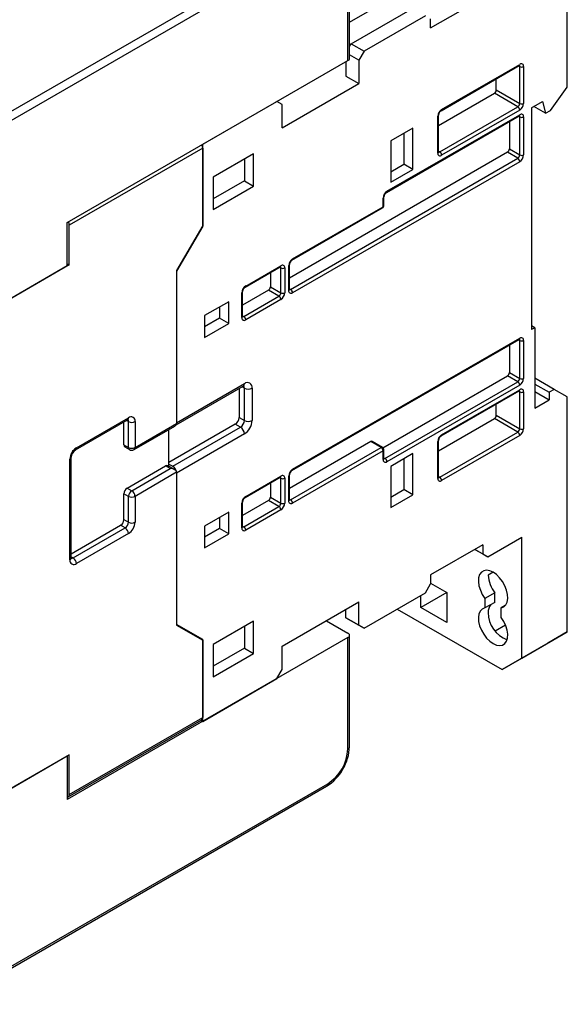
# Model space of a CAD drawing. Header units: millimetres. Extents: x 0 to 559, y 0 to 432.
# Tile 12 of 14: x 392 to 452, y 250 to 357. Entities that reach past the tile are written whole.
import ezdxf

# ---------------------------------------------------------------- set-up
doc = ezdxf.new("R2010")
doc.units = ezdxf.units.MM
doc.header["$LTSCALE"] = 2

msp = doc.modelspace()

# ---------------------------------------------------------------- linework, layer by layer
for p, q in [((451.7, 349.36), (451.7, 379.16)), ((384.13, 342.61), (425.25, 366.34)), ((425.68, 365.61), (384.8, 342.01)), ((428.05, 356.44), (443.22, 365.2)), ((427.87, 352.26), (427.87, 364.34)), ((428.05, 352.5), (428.05, 364.59)), ((436.85, 355.81), (442.51, 359.07)), ((428.22, 354.09), (434.87, 357.93)), ((436.29, 357.12), (429.64, 353.28)), ((436.85, 355.81), (436.85, 356.79)), ((428.05, 353.79), (428.22, 354.09)), ((428.22, 354.09), (429.64, 353.28)), ((429.64, 353.28), (429.07, 352.3)), ((397.39, 334.66), (427.87, 352.26)), ((427.66, 352.14), (427.66, 350.58)), ((429.07, 352.3), (428.05, 352.89)), ((429.07, 352.3), (429.07, 349.77)), ((437.99, 346.81), (446.48, 351.71)), ((438.05, 346.95), (446.54, 351.85)), ((446.54, 351.6), (446.41, 351.67)), ((446.54, 347.6), (446.54, 351.6)), ((446.96, 351.6), (446.96, 347.6)), ((427.66, 350.58), (429.07, 349.77)), ((443.99, 349.07), (443.99, 350.28)), ((420.73, 344.95), (429.07, 349.77)), ((443.99, 349.07), (446.54, 347.6)), ((449.88, 346.84), (451.7, 349.36)), ((412.1, 343.16), (420.16, 347.81)), ((420.73, 347.48), (420.16, 347.81)), ((437.72, 345.2), (443.78, 348.7)), ((446.33, 347.23), (443.78, 348.7)), ((447.81, 347.11), (449.01, 347.81)), ((449.01, 347.81), (449.35, 346.53)), ((420.73, 344.95), (420.73, 347.48)), ((437.84, 342.34), (446.33, 347.23)), ((446.54, 346.87), (438.05, 341.97)), ((447.81, 347.11), (447.81, 323.02)), ((449.35, 346.53), (448.08, 347.27)), ((449.35, 346.53), (449.88, 346.84)), ((432.05, 337.91), (446.48, 346.24)), ((432.11, 338.05), (446.54, 346.38)), ((437.63, 342.21), (437.63, 346.21)), ((437.72, 342.34), (437.72, 346.34)), ((446.54, 346.13), (446.41, 346.2)), ((446.54, 342.01), (446.54, 346.13)), ((446.96, 346.13), (446.96, 342.01)), ((434.94, 344.91), (432.54, 343.52)), ((434.94, 340.42), (434.94, 344.91)), ((445.41, 345.62), (445.41, 342.66)), ((432.54, 343.52), (432.54, 339.03)), ((433.95, 344.34), (433.95, 340.99)), ((412.1, 342.75), (397.61, 334.38)), ((412.1, 334.25), (412.1, 343.16)), ((412.1, 342.75), (412.1, 334.34)), ((445.41, 342.66), (446.54, 342.01)), ((417.62, 342.13), (413.23, 339.6)), ((416.63, 341.56), (416.63, 339.19)), ((417.62, 338.62), (417.62, 342.13)), ((445.2, 342.29), (421.52, 328.63)), ((421.65, 327.39), (446.33, 341.64)), ((437.72, 342.41), (437.84, 342.34)), ((446.33, 341.64), (445.2, 342.29)), ((446.54, 341.27), (421.86, 327.03)), ((432.54, 340.17), (433.95, 340.99)), ((432.54, 339.03), (434.94, 340.42)), ((434.94, 340.42), (433.95, 340.99)), ((413.23, 339.6), (413.23, 336.09)), ((416.63, 339.19), (413.23, 337.23)), ((413.23, 336.09), (417.62, 338.62)), ((416.63, 339.19), (417.62, 338.62)), ((431.69, 336.38), (431.69, 337.32)), ((431.78, 336.5), (431.78, 337.44)), ((421.8, 330.56), (431.63, 336.24)), ((421.86, 330.7), (431.69, 336.38)), ((397.39, 329.97), (397.39, 334.66)), ((397.61, 330.05), (397.61, 334.38)), ((412.1, 334.34), (409.27, 329.44)), ((412.1, 334.25), (409.27, 329.36)), ((412.1, 334.25), (412.07, 334.28)), ((397.61, 330.05), (383.68, 322.01)), ((397.39, 329.97), (383.68, 322.05)), ((397.39, 330.17), (397.61, 330.05)), ((416.71, 327.63), (420.53, 329.83)), ((416.77, 327.76), (420.59, 329.97)), ((420.59, 329.72), (420.46, 329.79)), ((420.59, 327.03), (420.59, 329.72)), ((421.01, 329.72), (421.01, 327.03)), ((421.44, 327.27), (421.44, 329.97)), ((421.52, 327.39), (421.52, 330.09)), ((409.27, 329.44), (409.27, 312.82)), ((409.27, 329.36), (409.27, 312.9)), ((419.46, 329.21), (419.46, 327.68)), ((419.46, 327.68), (420.59, 327.03)), ((421.52, 327.47), (421.65, 327.39)), ((416.35, 324.33), (416.35, 327.03)), ((419.24, 327.31), (416.43, 325.69)), ((416.43, 324.46), (416.43, 327.15)), ((416.56, 324.46), (420.38, 326.66)), ((420.38, 326.66), (419.24, 327.31)), ((414.93, 326.05), (412.31, 324.54)), ((413.94, 325.48), (413.94, 324.25)), ((414.93, 323.68), (414.93, 326.05)), ((420.59, 326.29), (416.77, 324.09)), ((412.31, 324.54), (412.31, 322.17)), ((413.94, 324.25), (412.31, 323.31)), ((414.93, 323.68), (413.94, 324.25)), ((416.43, 324.53), (416.56, 324.46)), ((412.31, 322.17), (414.93, 323.68)), ((448.16, 323.23), (447.81, 323.43)), ((448.16, 323.23), (447.81, 323.02)), ((448.16, 323.23), (448.16, 314.49)), ((421.8, 307.7), (446.48, 321.95)), ((421.86, 307.84), (446.54, 322.09)), ((445.41, 321.33), (445.41, 318.37)), ((446.54, 321.84), (446.41, 321.91)), ((446.54, 317.72), (446.54, 321.84)), ((446.96, 321.84), (446.96, 317.72)), ((431.67, 310.19), (445.2, 318)), ((446.33, 317.35), (445.2, 318)), ((445.41, 318.37), (446.54, 317.72)), ((409.22, 312.67), (416.5, 316.87)), ((409.27, 312.9), (416.63, 317.15)), ((416.63, 316.66), (416.38, 316.8)), ((431.9, 309.02), (446.33, 317.35)), ((446.54, 316.98), (432.11, 308.65)), ((450.29, 316.53), (448.16, 317.76)), ((448.16, 317.1), (449.72, 316.21)), ((416.06, 316.62), (416.06, 313.47)), ((416.63, 313.15), (416.63, 316.66)), ((417.48, 316.66), (417.48, 313.15)), ((437.99, 311.46), (446.48, 316.35)), ((438.05, 311.59), (446.54, 316.49)), ((446.54, 316.25), (446.41, 316.32)), ((446.54, 312.25), (446.54, 316.25)), ((446.96, 316.25), (446.96, 312.25)), ((448.16, 316.29), (449.72, 315.39)), ((450.29, 316.53), (449.72, 316.21)), ((449.72, 316.21), (449.72, 315.39)), ((451.7, 315.72), (450.29, 316.53)), ((451.7, 290.16), (451.7, 315.72)), ((443.99, 313.72), (443.99, 314.92)), ((448.16, 314.49), (449.72, 315.39)), ((443.99, 313.72), (446.54, 312.25)), ((398.28, 309.94), (403.94, 313.2)), ((398.38, 310.17), (404.04, 313.43)), ((403.55, 310.49), (403.55, 312.98)), ((404.04, 313.03), (403.83, 313.15)), ((404.04, 310.21), (404.04, 313.03)), ((404.64, 309.98), (409.07, 312.53)), ((404.75, 313.03), (404.75, 310.21)), ((404.75, 310.21), (409.27, 312.82)), ((415.64, 312.74), (408.43, 308.57)), ((416.2, 312.41), (415.64, 312.74)), ((416.06, 313.47), (416.63, 313.15)), ((437.72, 309.85), (443.78, 313.35)), ((446.33, 311.88), (443.78, 313.35)), ((408.43, 308.17), (408.43, 312.16)), ((408.85, 308.17), (416.2, 312.41)), ((416.63, 311.68), (409.27, 307.43)), ((437.84, 306.98), (446.33, 311.88)), ((446.54, 311.51), (438.05, 306.61)), ((403.55, 310.49), (404.04, 310.21)), ((430.35, 310.86), (421.52, 305.77)), ((431.48, 310.21), (430.35, 310.86)), ((431.63, 310.22), (430.5, 310.87)), ((437.63, 306.86), (437.63, 310.86)), ((437.72, 306.98), (437.72, 310.98)), ((403.65, 310.27), (404.15, 309.98)), ((421.65, 304.53), (431.48, 310.21)), ((431.69, 309.84), (421.86, 304.16)), ((431.69, 308.9), (431.69, 309.84)), ((431.78, 309.02), (431.78, 309.96)), ((434.94, 309.55), (432.54, 308.16)), ((434.94, 305.06), (434.94, 309.55)), ((397.68, 298), (397.68, 308.94)), ((397.82, 298.21), (397.82, 309.15)), ((403.9, 305.8), (408.07, 308.21)), ((408.57, 307.92), (408.07, 308.21)), ((409.07, 307.8), (408.32, 308.23)), ((408.43, 308.41), (408.85, 308.17)), ((431.78, 309.09), (431.9, 309.02)), ((433.95, 308.98), (433.95, 305.63)), ((404.39, 305.51), (408.57, 307.92)), ((409.27, 307.51), (404.75, 304.9)), ((409.27, 307.51), (409.27, 290.9)), ((409.27, 307.43), (409.27, 290.98)), ((421.52, 304.53), (421.52, 307.23)), ((432.54, 308.16), (432.54, 303.67)), ((416.71, 304.76), (420.53, 306.97)), ((416.77, 304.9), (420.59, 307.1)), ((419.46, 306.35), (419.46, 304.82)), ((420.59, 306.86), (420.46, 306.93)), ((420.59, 304.16), (420.59, 306.86)), ((421.01, 306.86), (421.01, 304.16)), ((421.44, 304.41), (421.44, 307.1)), ((437.72, 307.05), (437.84, 306.98)), ((403.55, 302.37), (403.55, 305.19)), ((404.04, 304.9), (403.55, 305.19)), ((403.9, 305.8), (404.39, 305.51)), ((432.54, 304.82), (433.95, 305.63)), ((432.54, 303.67), (434.94, 305.06)), ((434.94, 305.06), (433.95, 305.63)), ((404.04, 302.08), (404.04, 304.9)), ((404.75, 304.9), (404.75, 302.08)), ((416.35, 301.47), (416.35, 304.16)), ((419.24, 304.45), (416.43, 302.83)), ((416.43, 301.59), (416.43, 304.29)), ((420.38, 303.8), (419.24, 304.45)), ((419.46, 304.82), (420.59, 304.16)), ((421.52, 304.6), (421.65, 304.53)), ((414.93, 303.19), (412.31, 301.67)), ((414.93, 300.82), (414.93, 303.19)), ((416.56, 301.59), (420.38, 303.8)), ((420.59, 303.43), (416.77, 301.23)), ((403.55, 302.37), (404.04, 302.08)), ((413.94, 302.61), (413.94, 301.39)), ((397.82, 298.66), (403.19, 301.76)), ((398.03, 298.21), (403.69, 301.47)), ((404.04, 300.86), (398.38, 297.59)), ((403.69, 301.47), (403.19, 301.76)), ((412.31, 301.67), (412.31, 299.31)), ((413.94, 301.39), (412.31, 300.45)), ((412.31, 299.31), (414.93, 300.82)), ((414.93, 300.82), (413.94, 301.39)), ((416.43, 301.66), (416.56, 301.59)), ((442.51, 299.63), (436.85, 296.37)), ((442.51, 299.63), (442.51, 298.65)), ((443.07, 298.32), (446.75, 300.45)), ((446.75, 287.3), (446.75, 300.45)), ((441.66, 299.14), (442.51, 298.65)), ((443.07, 298.32), (441.66, 299.14)), ((441.66, 299.14), (441.66, 299.14)), ((442.51, 298.65), (443.07, 298.32)), ((397.82, 298.33), (398.03, 298.21)), ((443.64, 296.65), (443.11, 296.34)), ((436.29, 294.41), (436.85, 295.39)), ((436.85, 296.37), (436.85, 295.39)), ((436.85, 295.46), (438.62, 294.44)), ((429.64, 290.57), (436.29, 294.41)), ((438.62, 294.44), (435.79, 292.81)), ((438.62, 294.44), (438.62, 291.18)), ((443.82, 294.41), (442.76, 293.8)), ((443.82, 293.38), (443.82, 294.41)), ((420.73, 288.61), (429.07, 293.43)), ((429.07, 290.89), (429.07, 293.43)), ((435.79, 292.81), (435.79, 294.12)), ((442.76, 293.8), (442.76, 292.77)), ((443.82, 293.38), (442.76, 292.77)), ((427.66, 291.71), (427.66, 292.61)), ((433.24, 292.65), (444.63, 286.08)), ((438.62, 291.18), (435.79, 292.81)), ((444.96, 293.03), (444.52, 292.77)), ((444.52, 291.75), (444.52, 292.77)), ((417.62, 291.35), (413.23, 288.81)), ((417.62, 287.83), (417.62, 291.35)), ((425.54, 291.38), (427.87, 290.04)), ((427.66, 291.71), (429.07, 290.89)), ((428.22, 291.38), (427.66, 291.71)), ((429.64, 290.57), (428.22, 291.38)), ((409.27, 290.98), (412.1, 289.35)), ((412.1, 289.35), (409.27, 290.98)), ((409.27, 290.9), (412.1, 289.26)), ((416.63, 290.77), (416.63, 288.41)), ((429.07, 290.89), (429.64, 290.57)), ((445, 290.9), (443.87, 290.25)), ((446.75, 287.3), (451.7, 290.16)), ((451.7, 290.16), (449.58, 288.93)), ((427.87, 289.55), (397.39, 271.95)), ((412.1, 280.44), (412.1, 289.35)), ((412.1, 289.26), (412.1, 280.85)), ((427.87, 277.46), (427.87, 289.55)), ((428.05, 277.71), (428.05, 289.79)), ((449.58, 288.93), (444.63, 286.08)), ((413.23, 288.81), (413.23, 285.3)), ((416.63, 288.41), (413.23, 286.45)), ((416.63, 288.41), (417.62, 287.83)), ((420.73, 286.08), (420.73, 288.61)), ((413.23, 285.3), (417.62, 287.83)), ((444.63, 286.08), (446.75, 287.3)), ((420.16, 285.1), (420.73, 286.08)), ((412.1, 280.44), (420.16, 285.1)), ((397.5, 272.26), (412, 280.62)), ((397.61, 272.48), (412.1, 280.85)), ((411.9, 280.56), (412.1, 280.44)), ((397.61, 276.81), (383.68, 268.77)), ((397.39, 276.65), (383.68, 268.73)), ((397.39, 276.65), (397.36, 276.67)), ((397.39, 276.65), (397.39, 271.95)), ((397.61, 272.48), (397.61, 276.81)), ((384.51, 249.69), (425.55, 273.39)), ((384.8, 250.07), (425.68, 273.67))]:
    msp.add_line(p, q)
at = {"flags": 128}
for points in [[(446.48, 351.71), (446.51, 351.73), (446.51, 351.73)], [(446.48, 346.24), (446.51, 346.26), (446.51, 346.26)], [(437.72, 342.3), (437.72, 342.3), (437.72, 342.34)], [(420.53, 329.83), (420.56, 329.85), (420.56, 329.85)], [(421.53, 327.35), (421.53, 327.36), (421.52, 327.39)], [(416.44, 324.41), (416.44, 324.42), (416.43, 324.46)], [(446.48, 321.95), (446.51, 321.96), (446.51, 321.96)], [(416.5, 316.87), (416.56, 316.9), (416.59, 316.91)], [(446.48, 316.35), (446.51, 316.37), (446.51, 316.37)], [(403.94, 313.2), (403.98, 313.23), (404, 313.23)], [(431.78, 308.98), (431.78, 308.99), (431.78, 309.02)], [(420.53, 306.97), (420.56, 306.98), (420.56, 306.98)], [(437.72, 306.94), (437.72, 306.94), (437.72, 306.98)], [(421.53, 304.49), (421.53, 304.5), (421.52, 304.53)], [(416.44, 301.55), (416.44, 301.56), (416.43, 301.59)], [(397.83, 298.14), (397.83, 298.13), (397.82, 298.18), (397.82, 298.21)], [(444.52, 292.77), (444.8, 292.89), (445.02, 293.11), (445.17, 293.41), (445.23, 293.8), (445.21, 294.23), (445.1, 294.7), (444.91, 295.18), (444.66, 295.63), (444.35, 296.04), (444.01, 296.39), (443.64, 296.65), (443.27, 296.81), (442.93, 296.87), (442.62, 296.81), (442.37, 296.65), (442.18, 296.39), (442.07, 296.04), (442.05, 295.63), (442.11, 295.18), (442.26, 294.7), (442.47, 294.23), (442.76, 293.8)], [(442.76, 292.77), (442.47, 292.65), (442.26, 292.44), (442.11, 292.13), (442.05, 291.75), (442.07, 291.31), (442.18, 290.84), (442.37, 290.36), (442.62, 289.91), (442.93, 289.5), (443.27, 289.15), (443.64, 288.89), (444.01, 288.73), (444.35, 288.68), (444.66, 288.73), (444.91, 288.89), (445.1, 289.15), (445.21, 289.5), (445.23, 289.91), (445.17, 290.37), (445.02, 290.84), (444.8, 291.31), (444.52, 291.75)]]:
    msp.add_lwpolyline(points, dxfattribs=at)
for centre, radius, start, end in [((427.75, 352.53), 0.302, 294.3747, 354.3052), ((446.39, 351.83), 0.148, 305.0133, 6.2988), ((446.38, 351.62), 0.163, 355.5749, 41.5421), ((446.7, 351.65), 0.262, 350.786, 129.2033), ((446.75, 352.01), 0.461, 242.6097, 297.3903), ((443.53, 349.09), 0.461, 302.6055, 357.3945), ((438.55, 346.17), 0.922, 122.6055, 177.3945), ((438.33, 346.3), 0.61, 123.2942, 176.7073), ((437.9, 346.93), 0.151, 305.823, 5.6095), ((446.08, 347.62), 0.461, 302.6055, 357.3945), ((446.08, 346.85), 0.461, 2.6055, 57.3945), ((446.04, 347.64), 0.922, 302.6055, 357.3945), ((446.75, 348.01), 0.461, 242.6097, 297.3903), ((437.57, 346.35), 0.151, 294.3922, 354.1045), ((446.4, 346.36), 0.144, 304.0564, 7.2558), ((446.38, 346.14), 0.163, 355.5749, 41.5421), ((446.7, 346.17), 0.262, 350.786, 129.2033), ((446.75, 346.54), 0.461, 242.6097, 297.3903), ((411.37, 342.72), 0.73, 2.1236, 30.9778), ((444.95, 342.68), 0.461, 302.6055, 357.3945), ((437.57, 342.35), 0.151, 294.3747, 354.3052), ((437.89, 342.17), 0.262, 170.786, 309.2033), ((437.75, 342.47), 0.163, 258.3155, 304.4362), ((437.59, 341.95), 0.461, 2.6055, 57.3945), ((446.08, 342.03), 0.461, 302.6055, 357.3945), ((446.08, 341.25), 0.461, 2.6055, 57.3945), ((446.04, 342.05), 0.922, 302.6055, 357.3945), ((446.75, 342.42), 0.461, 242.6097, 297.3903), ((432.61, 337.27), 0.922, 122.6055, 177.3945), ((431.63, 337.45), 0.151, 294.4339, 353.6282), ((432.39, 337.4), 0.61, 123.2942, 176.7073), ((431.96, 338.04), 0.151, 306.3715, 5.5614), ((431.48, 336.5), 0.3, 299.9973, 0), ((431.54, 336.36), 0.148, 305.0133, 6.2988), ((431.63, 336.51), 0.151, 294.3747, 354.3052), ((396.87, 334.35), 0.741, 2.3427, 30.7588), ((422.36, 329.93), 0.922, 122.6055, 177.3945), ((421.71, 330.69), 0.151, 306.3715, 5.5614), ((420.45, 329.95), 0.144, 304.0564, 7.2558), ((420.43, 329.73), 0.163, 355.5749, 41.5421), ((420.75, 329.76), 0.262, 350.786, 129.2033), ((420.8, 330.13), 0.461, 242.6097, 297.3903), ((421.37, 330.1), 0.151, 294.4339, 353.6282), ((422.13, 330.05), 0.61, 123.2942, 176.7073), ((417.27, 326.99), 0.922, 122.6055, 177.3945), ((417.04, 327.12), 0.61, 123.2942, 176.7073), ((416.62, 327.75), 0.151, 306.3715, 5.5614), ((419, 327.7), 0.461, 302.6055, 357.3945), ((416.28, 327.17), 0.151, 294.4339, 353.6282), ((420.13, 327.05), 0.461, 302.6055, 357.3945), ((420.13, 326.27), 0.461, 2.6055, 57.3945), ((420.09, 327.07), 0.922, 302.6055, 357.3945), ((420.8, 327.44), 0.461, 242.6097, 297.3903), ((421.69, 327.23), 0.262, 170.786, 309.2033), ((421.37, 327.41), 0.151, 294.3747, 354.3052), ((421.56, 327.53), 0.163, 258.3155, 304.4362), ((421.4, 327.01), 0.461, 2.6055, 57.3945), ((416.6, 324.29), 0.262, 170.786, 309.2033), ((416.28, 324.47), 0.151, 294.3747, 354.3052), ((416.47, 324.59), 0.163, 258.3155, 304.4362), ((416.31, 324.07), 0.461, 2.6055, 57.3945), ((446.7, 321.88), 0.262, 350.786, 129.2033), ((446.4, 322.07), 0.144, 304.0564, 7.2558), ((446.38, 321.85), 0.163, 355.5749, 41.5421), ((446.75, 322.25), 0.461, 242.6097, 297.3903), ((444.95, 318.39), 0.461, 302.6055, 357.3945), ((416.33, 317.12), 0.296, 305.0133, 6.2988), ((416.3, 316.68), 0.325, 355.554, 41.7527), ((416.96, 316.74), 0.524, 350.786, 129.2033), ((446.08, 317.74), 0.461, 302.6055, 357.3945), ((446.08, 316.96), 0.461, 2.6055, 57.3945), ((446.04, 317.76), 0.922, 302.6055, 357.3945), ((446.75, 318.13), 0.461, 242.6097, 297.3903), ((417.05, 317.48), 0.922, 242.6097, 297.3903), ((446.39, 316.48), 0.148, 305.0133, 6.2988), ((446.38, 316.26), 0.163, 355.5749, 41.5421), ((446.7, 316.29), 0.262, 350.786, 129.2033), ((446.75, 316.66), 0.461, 242.6097, 297.3903), ((443.53, 313.74), 0.461, 302.6055, 357.3945), ((403.8, 313.41), 0.246, 305.0133, 6.2988), ((403.77, 313.05), 0.271, 355.5591, 41.7015), ((404.32, 313.1), 0.437, 350.786, 129.2033), ((404.39, 313.71), 0.769, 242.6097, 297.3903), ((415.14, 313.52), 0.922, 302.6055, 357.3945), ((415.71, 313.19), 0.922, 302.6055, 357.3945), ((415.63, 313.23), 1.84, 302.6055, 357.3945), ((417.05, 313.97), 0.922, 242.6097, 297.3903), ((415.71, 311.64), 0.922, 2.6055, 57.3945), ((438.55, 310.82), 0.922, 122.6055, 177.3945), ((438.33, 310.95), 0.61, 123.2942, 176.7073), ((437.9, 311.58), 0.151, 306.3715, 5.5614), ((446.08, 312.27), 0.461, 302.6055, 357.3945), ((446.08, 311.49), 0.461, 2.6055, 57.3945), ((446.04, 312.29), 0.922, 302.6055, 357.3945), ((446.75, 312.66), 0.461, 242.6097, 297.3903), ((403.79, 310.47), 0.246, 173.7012, 234.9867), ((430.43, 310.74), 0.151, 65.6929, 125.6176), ((437.57, 311), 0.151, 294.3922, 354.1045), ((399.21, 308.87), 1.54, 122.6055, 177.3945), ((398.83, 309.09), 1.01, 123.0914, 176.9101), ((398.13, 310.14), 0.252, 305.7116, 5.6192), ((404.39, 310.89), 0.769, 242.6097, 297.3903), ((404.28, 310.18), 0.24, 172.7442, 235.9436), ((404.39, 310.41), 0.5, 240.0027, 299.9973), ((404.5, 310.18), 0.246, 305.0133, 6.2988), ((431.57, 310.08), 0.151, 65.6929, 125.6176), ((431.23, 309.82), 0.461, 2.6055, 57.3945), ((431.48, 309.96), 0.3, 0, 60.0027), ((431.63, 309.98), 0.151, 294.3747, 354.3052), ((397.57, 309.17), 0.252, 294.4389, 353.5715), ((408.22, 308), 0.251, 65.6929, 125.6176), ((431.63, 309.04), 0.151, 294.3747, 354.3052), ((431.95, 308.86), 0.262, 170.786, 309.2033), ((431.81, 309.16), 0.163, 258.3155, 304.4362), ((431.65, 308.63), 0.461, 2.6055, 57.3945), ((408.35, 307.38), 0.929, 15.4558, 57.3033), ((420.75, 306.9), 0.262, 350.786, 129.2033), ((422.36, 307.06), 0.922, 122.6055, 177.3945), ((421.37, 307.24), 0.151, 294.3922, 354.1045), ((422.13, 307.19), 0.61, 123.2942, 176.7073), ((421.71, 307.82), 0.151, 305.823, 5.6095), ((420.45, 307.09), 0.144, 304.0564, 7.2558), ((420.43, 306.87), 0.163, 355.5749, 41.5421), ((420.8, 307.27), 0.461, 242.6097, 297.3903), ((437.57, 306.99), 0.151, 294.3747, 354.3052), ((437.89, 306.82), 0.262, 170.786, 309.2033), ((437.75, 307.11), 0.163, 258.3155, 304.4362), ((437.59, 306.59), 0.461, 2.6055, 57.3945), ((404.31, 305.15), 0.768, 122.6055, 177.3945), ((404.81, 304.87), 0.768, 122.6055, 177.3945), ((403.98, 304.87), 0.768, 2.6055, 57.3945), ((404.39, 305.58), 0.769, 242.6097, 297.3903), ((417.27, 304.12), 0.922, 122.6055, 177.3945), ((416.28, 304.3), 0.151, 294.3922, 354.1045), ((417.04, 304.25), 0.61, 123.2942, 176.7073), ((416.62, 304.88), 0.151, 305.823, 5.6095), ((419, 304.84), 0.461, 302.6055, 357.3945), ((420.13, 304.19), 0.461, 302.6055, 357.3945), ((420.09, 304.21), 0.922, 302.6055, 357.3945), ((420.8, 304.57), 0.461, 242.6097, 297.3903), ((421.69, 304.37), 0.262, 170.786, 309.2033), ((421.37, 304.55), 0.151, 294.3747, 354.3052), ((421.56, 304.67), 0.163, 258.3155, 304.4362), ((421.4, 304.14), 0.461, 2.6055, 57.3945), ((420.13, 303.41), 0.461, 2.6055, 57.3945), ((402.78, 302.4), 0.768, 302.6055, 357.3945), ((403.27, 302.12), 0.768, 302.6055, 357.3945), ((403.21, 302.15), 1.54, 302.6055, 357.3945), ((404.39, 302.77), 0.769, 242.6097, 297.3903), ((403.27, 300.82), 0.768, 2.6055, 57.3945), ((416.6, 301.43), 0.262, 170.786, 309.2033), ((416.28, 301.61), 0.151, 294.3747, 354.3052), ((416.47, 301.73), 0.163, 258.3155, 304.4362), ((416.31, 301.2), 0.461, 2.6055, 57.3945), ((398.11, 297.93), 0.437, 170.786, 309.2033), ((397.57, 298.23), 0.251, 294.3747, 354.3052), ((397.88, 298.43), 0.271, 258.0345, 304.4641), ((397.62, 297.56), 0.768, 2.6055, 57.3945), ((446.52, 296.49), 3.41, 182.4964, 217.6358), ((444.4, 292.34), 1.29, 142.1912, 183.3886), ((446.32, 292.31), 3.21, 180.9129, 248.8761), ((427.78, 289.79), 0.262, 290.7834, 69.2166), ((411.86, 280.82), 0.24, 304.0564, 7.2558), ((422.72, 277.91), 5.33, 302.1217, 357.8779), ((423.11, 277.68), 4.76, 302.6055, 357.3945), ((427.75, 277.74), 0.302, 294.3747, 354.3052), ((425.39, 273.63), 0.288, 304.0564, 7.2558), ((397.39, 272.45), 0.215, 270.0149, 9.7425)]:
    msp.add_arc(centre, radius, start, end)
for centre, start_param, end_param in [((408.57, 312.82), 5.497706, 6.283185), ((408.57, 307.51), 0, 1.570796)]:
    msp.add_ellipse(centre, major_axis=(0.707, 0), ratio=0.577382, start_param=start_param, end_param=end_param)

doc.saveas('drawing.dxf')
